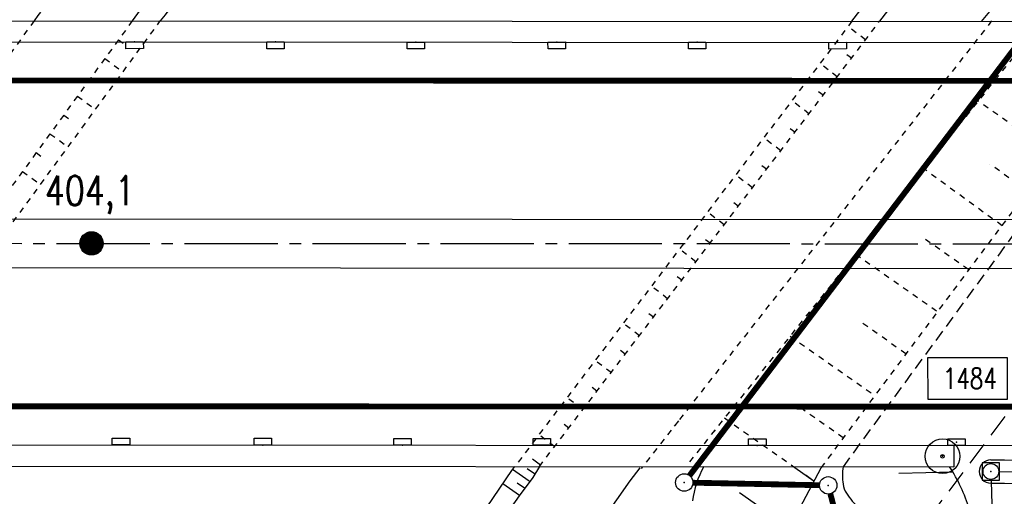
# Model space of a CAD drawing. Extents: x 0 to 1135, y 0 to 420.
# Tile 35 of 79: x 516 to 600, y 199 to 239. Entities that reach past the tile are written whole.
import ezdxf
from ezdxf.enums import TextEntityAlignment as Align

# ---------------------------------------------------------------- set-up
doc = ezdxf.new("R2010")
doc.units = 0
doc.header["$LTSCALE"] = 2
doc.header["$MEASUREMENT"] = 0
for name, pattern in [('ACAD_ISO03W100', [0.5, 0.25, -0.25]), ('ACHSE', [5.5, 4, -0.5, 0.5, -0.5]), ('AUSGEZOGEN', [0]), ('GESTRICH-X2', [1.5, 1, -0.5]), ('GESTRICHELT', [0.75, 0.5, -0.25])]:
    doc.linetypes.add(name, pattern=pattern)
doc.layers.get('0').update_dxf_attribs({"color": 8, "linetype": 'AUSGEZOGEN'})
for name, color, linetype in [('ACHSETOP', 250, 'ACHSE'), ('Andere_Planungen', 15, 'CONTINUOUS'), ('BAUWOTOP', 250, 'AUSGEZOGEN'), ('BAUWUTOP', 250, 'GESTRICHELT'), ('Bestand', 8, 'CONTINUOUS'), ('BOESCHG', 8, 'AUSGEZOGEN'), ('DURCHL', 200, 'GESTRICH-X2'), ('FBRTOP', 8, 'AUSGEZOGEN'), ('GRENZL-BAB', 7, 'AUSGEZOGEN'), ('GRENZP-BAB', 7, 'AUSGEZOGEN'), ('HEKT_B', 250, 'CONTINUOUS'), ('KANAL', 200, 'GESTRICH-X2'), ('MULDE', 8, 'AUSGEZOGEN'), ('PP', 8, 'AUSGEZOGEN'), ('SCHSYMBOL', 200, 'AUSGEZOGEN'), ('SIGNATUR', 8, 'AUSGEZOGEN'), ('WEG', 8, 'GESTRICH-X2')]:
    doc.layers.add(name, color=color, linetype=linetype)
doc.styles.add('ROMANS', font='romans.shx', dxfattribs={"width": 0.8})

# ---------------------------------------------------------------- blocks, each defined once
blk = doc.blocks.new('30S')
at = {"color": 0}
for p, q in [((-0.751, -0.583), (-0.751, 0)), ((-0.751, 0), (0.751, 0)), ((0.751, 0), (0.751, -0.583)), ((0.751, -0.583), (-0.751, -0.583))]:
    blk.add_line(p, q, dxfattribs=at)
blk.add_point((0, 0), dxfattribs=at)
blk = doc.blocks.new('*X17')
at = {"color": 0}
for p, q in [((212.234, 257.394), (213.242, 258.402)), ((212.236, 257.466), (213.169, 258.4)), ((212.237, 257.326), (213.31, 258.399)), ((212.244, 257.262), (213.373, 258.392)), ((212.244, 257.545), (213.09, 258.391)), ((212.254, 257.202), (213.434, 258.381)), ((212.261, 257.633), (213.003, 258.375)), ((212.268, 257.145), (213.491, 258.368)), ((212.284, 257.09), (213.545, 258.351)), ((212.29, 257.732), (212.903, 258.346)), ((212.303, 257.038), (213.597, 258.333)), ((212.324, 256.988), (213.647, 258.312)), ((212.343, 257.856), (212.779, 258.293)), ((212.347, 256.941), (213.694, 258.288)), ((212.372, 256.895), (213.74, 258.263)), ((212.399, 256.852), (213.783, 258.236)), ((212.428, 256.81), (213.825, 258.207)), ((212.459, 256.77), (213.865, 258.176)), ((212.492, 256.732), (213.903, 258.143)), ((212.526, 256.696), (213.939, 258.109)), ((212.563, 256.662), (213.974, 258.073)), ((212.601, 256.629), (214.006, 258.035)), ((212.64, 256.598), (214.037, 257.995)), ((212.682, 256.569), (214.066, 257.953)), ((212.726, 256.542), (214.093, 257.91)), ((212.771, 256.517), (214.119, 257.864)), ((212.819, 256.493), (214.142, 257.817)), ((212.868, 256.472), (214.163, 257.767)), ((212.92, 256.454), (214.182, 257.715)), ((212.975, 256.437), (214.198, 257.661)), ((213.032, 256.424), (214.211, 257.603)), ((213.092, 256.414), (214.222, 257.543)), ((213.156, 256.407), (214.229, 257.479)), ((213.224, 256.404), (214.232, 257.412)), ((213.296, 256.406), (214.23, 257.339)), ((213.375, 256.414), (214.222, 257.26)), ((213.463, 256.43), (214.205, 257.173)), ((213.563, 256.46), (214.176, 257.073)), ((213.686, 256.512), (214.123, 256.949))]:
    blk.add_line(p, q, dxfattribs=at)
blk = doc.blocks.new('SRMAST2')
at = {"color": 0}
blk.add_circle((0, 0), 0.999, dxfattribs=at)
blk.add_point((0, 0), dxfattribs=at)
blk.add_blockref('*X17', (-213.233, -257.403))
blk = doc.blocks.new('PKT')
at = {"color": 0}
blk.add_circle((0, 0), 0.15, dxfattribs=at)
blk.add_point((0, 0), dxfattribs=at)
blk = doc.blocks.new('PP')
at = {"color": 0}
blk.add_circle((0, -0.006), 1.493, dxfattribs=at)
blk.add_point((0, 0), dxfattribs=at)
blk = doc.blocks.new('GST')
at = {"color": 0}
blk.add_circle((0, 0), 0.75, dxfattribs=at)
blk.add_point((0, 0), dxfattribs=at)
blk = doc.blocks.new('20')
blk.add_lwpolyline([(-0.754, -0.751), (0.754, -0.751), (0.754, 0.75), (-0.754, 0.75)], close=True)
blk.add_circle((0, 0), 0.676)
blk.add_point((0, 0))
blk = doc.blocks.new('30')
at = {"color": 0}
for p, q in [((-0.75, -0.29), (-0.75, 0.293)), ((-0.75, 0.293), (0.753, 0.293)), ((0.753, 0.293), (0.753, -0.29)), ((0.753, -0.29), (-0.75, -0.29))]:
    blk.add_line(p, q, dxfattribs=at)
blk.add_point((0, 0), dxfattribs=at)

msp = doc.modelspace()

# ---------------------------------------------------------------- linework, layer by layer
at = {"layer": 'ACHSETOP'}
msp.add_lwpolyline([(25, 220.371), (47.007, 220.371), (97.007, 220.371), (147.007, 220.371), (172.006, 220.371), (197.006, 220.371), (222.006, 220.371), (247.006, 220.371), (250.479, 220.371), (272.005, 220.37), (297.005, 220.366), (322.006, 220.36), (347.006, 220.351), (350.474, 220.35), (372.005, 220.341), (397.005, 220.33), (422.005, 220.32), (447.005, 220.309), (497.004, 220.287), (622.005, 220.234), (797.005, 220.158), (922.005, 220.105), (950, 220.093)], dxfattribs=at)
at = {"layer": 'Andere_Planungen', "linetype": 'Continuous'}
for p, q in [((581.034, 194.057), (584.706, 200.996)), ((583.397, 200.352), (584.102, 199.856))]:
    msp.add_line(p, q, dxfattribs=at)
msp.add_arc((581.592, 197.18), 8, 150.75065, 173.12027, dxfattribs=at)
at = {"layer": 'BAUWOTOP'}
for p, q in [((490.006, 239.408), (624.037, 239.338)), ((490.005, 237.598), (624.036, 237.528)), ((481.473, 222.398), (608.005, 222.327)), ((604.807, 218.089), (478.386, 218.198)), ((461.466, 202.985), (596.099, 202.907)), ((596.099, 202.907), (596.098, 201.082)), ((461.465, 201.16), (596.098, 201.082))]:
    msp.add_line(p, q, dxfattribs=at)
at = {"layer": 'BAUWUTOP'}
msp.add_line((614.662, 239.343), (586.577, 201.079), dxfattribs=at)
at = {"layer": 'Bestand', "linetype": 'ACAD_ISO03W100'}
for p, q in [((599.347, 239.388), (572.076, 204.561)), ((603.689, 239.386), (575.506, 204.153)), ((584.706, 200.996), (613.352, 239.343)), ((588.511, 237.766), (587.009, 238.915)), ((524.324, 237.773), (525.108, 237.202)), ((523.146, 236.157), (524.712, 235.017)), ((587.297, 236.177), (586.549, 236.749)), ((586.082, 234.588), (584.594, 235.726)), ((521.969, 234.54), (522.75, 233.972)), ((584.868, 232.999), (584.127, 233.565)), ((520.791, 232.924), (522.349, 231.789)), ((583.653, 231.411), (582.18, 232.537)), ((604.791, 227.883), (598.183, 232.503)), ((519.614, 231.307), (520.391, 230.741)), ((582.438, 229.822), (581.705, 230.382)), ((518.436, 229.691), (519.987, 228.561)), ((581.224, 228.233), (579.765, 229.347)), ((517.258, 228.074), (518.032, 227.511)), ((580.009, 226.644), (579.284, 227.198)), ((602.448, 224.747), (599.189, 227.095)), ((516.081, 226.457), (517.624, 225.333)), ((578.794, 225.055), (577.351, 226.158)), ((600.244, 221.796), (593.522, 226.676)), ((577.58, 223.466), (576.862, 224.015)), ((576.365, 221.877), (574.936, 222.969)), ((575.151, 220.288), (574.44, 220.831)), ((593.667, 220.636), (597.372, 218.031)), ((573.936, 218.699), (572.522, 219.78)), ((587.665, 219.354), (594.686, 214.419)), ((572.721, 217.11), (572.018, 217.648)), ((571.507, 215.521), (570.107, 216.591)), ((570.292, 213.932), (569.596, 214.464)), ((569.077, 212.343), (567.692, 213.402)), ((588.294, 213.411), (592, 210.806)), ((582.033, 212.313), (589.314, 207.194)), ((567.863, 210.754), (567.174, 211.281)), ((566.648, 209.166), (565.278, 210.213)), ((565.434, 207.577), (564.752, 208.098)), ((564.219, 205.988), (562.863, 207.024)), ((582.922, 206.187), (586.628, 203.581)), ((563.004, 204.399), (562.33, 204.914)), ((572.431, 205.015), (569.23, 200.928)), ((576.195, 205.015), (573.09, 201.133)), ((576.4, 205.271), (582.431, 201.031)), ((561.79, 202.81), (560.449, 203.835))]:
    msp.add_line(p, q, dxfattribs=at)
at = {"layer": 'Bestand'}
msp.add_line((560.575, 201.221), (559.908, 201.731), dxfattribs=at)
at = {"layer": 'Bestand', "linetype": 'Continuous'}
for p, q in [((555.996, 197.623), (558.118, 200.751)), ((558.118, 200.751), (558.377, 201.098)), ((559.623, 199.854), (558.191, 200.849)), ((560.056, 200.466), (559.433, 200.899)), ((560.487, 201.107), (559.913, 200.148)), ((568.274, 199.875), (569.141, 200.997)), ((582.431, 201.031), (584.102, 199.856)), ((559.201, 199.234), (558.577, 199.668)), ((559.913, 200.148), (558.751, 198.59)), ((559.139, 186.755), (568.274, 199.875)), ((558.778, 198.614), (557.345, 199.611)), ((577.674, 198.875), (581.981, 195.847)), ((558.751, 198.59), (557.574, 196.913))]:
    msp.add_line(p, q, dxfattribs=at)
at = {"layer": 'Bestand', "linetype": 'ACAD_ISO03W100', "flags": 128}
msp.add_lwpolyline([(517.076, 239.394), (489.162, 201.146)], dxfattribs=at)
at = {"layer": 'Bestand', "linetype": 'ACAD_ISO03W100'}
for points in [[(525.502, 239.389), (513.112, 222.381), (497.347, 201.004)], [(499.915, 201.139), (527.911, 239.388)], [(587.344, 239.357), (558.377, 201.098)], [(560.487, 201.107), (589.725, 239.356)]]:
    msp.add_lwpolyline(points, dxfattribs=at)
at = {"layer": 'BOESCHG'}
for p, q in [((587.344, 239.357), (591.937, 245.424)), ((593.686, 244.537), (589.725, 239.356)), ((596.022, 200.623), (591.374, 200.507))]:
    msp.add_line(p, q, dxfattribs=at)
for points in [[(240.26, 195.624, 0.000002), (211.79, 195.527, 0.000005), (200.503, 195.488, 0.000082)], [(579.078, 317.799), (573.027, 310.212), (566.228, 301.686, 0.052841), (566.208, 301.655, 0.000238), (562.592, 294.384, 0.00001), (560.114, 289.396, -0.00001), (557.717, 284.571, -0.000771), (553.914, 276.944, -0.035345), (553.819, 276.784, -0.011477), (553.715, 276.641, -0.000093), (540.482, 259.29, -0.000013), (536.217, 253.7, 0.000009), (530.384, 246.056, 0.004926), (529.151, 244.407, 0.001635), (525.502, 239.389)], [(586.577, 201.079, 0.062637), (586.581, 199.591, 0.112484), (586.87, 198.807, 0.064688), (587.956, 197.531, 0.0124), (588.467, 197.09, 0.121145)], [(597.453, 190.084), (597.566, 192.274), (597.714, 195.132, 0.087885), (597.427, 197.445, 0.067852), (595.739, 201.082)]]:
    msp.add_lwpolyline(points, format="xyb", dxfattribs=at)
at = {"layer": 'BOESCHG', "flags": 128}
msp.add_lwpolyline([(581.97, 315.249, 0.00015), (577.825, 310.132, 0.000303), (575.776, 307.597, 0.00001), (571.23, 301.966, -0.000023), (569.353, 299.642, -0.007922), (565.983, 295.602, 0.020533), (564.723, 294.01, 0.054224), (563.854, 292.494, -0.013485), (560.874, 286.151, -0.002713), (555.809, 276.217, -0.041502), (555.421, 275.599, -0.001669), (555.195, 275.299, -0.000021), (537.433, 251.916, -0.000066), (534.441, 247.978, -0.00003), (527.911, 239.388)], format="xyb", dxfattribs=at)
at = {"layer": 'DURCHL'}
msp.add_line((592.077, 194.204), (631.35, 246.329), dxfattribs=at)
at = {"layer": 'FBRTOP', "const_width": 0.5}
for points in [[(159.506, 218.371, 0.000005), (172.006, 218.371, 0.000002), (185.995, 218.371, 0.000002), (197.006, 218.371, 0.000005), (209.506, 218.371, -0.000006), (222.006, 218.371, -0.000002), (236.976, 218.371, -0.000002), (247.006, 218.371)], [(250.479, 222.371, -0.000002), (263.664, 222.37, -0.000002), (272.005, 222.37, -0.000033)], [(159.506, 222.371, 0.000005), (172.006, 222.371, 0.000002), (185.995, 222.371, 0.000002), (197.006, 222.371, 0.000005), (209.506, 222.371, -0.000006), (222.006, 222.371, -0.000002), (236.976, 222.371, -0.000003), (247.006, 222.371)], [(277.692, 222.37, -0.00001), (297.005, 222.366, -0.000009), (311.07, 222.363, -0.000011), (322.006, 222.36, -0.00004), (334.506, 222.355, 0.000056), (347.007, 222.351, 0.000011), (348.74, 222.351, -0.000027), (350.474, 222.35, -0.00003), (355.78, 222.348, -0.00001), (372.005, 222.341, -0.000005), (384.506, 222.336, 0.000013), (397.006, 222.33, 0.000004), (409.506, 222.325, -0.000007), (422.006, 222.32, -0.000002), (434.506, 222.314, 0.000003), (447.005, 222.309), (481.396, 222.294, 0)], [(277.691, 218.37, -0.00001), (297.005, 218.366, -0.000009), (311.07, 218.363, -0.000011), (322.005, 218.36, -0.00004), (334.505, 218.355, 0.000056), (347.005, 218.351, 0.000011), (348.739, 218.351, -0.000027), (350.473, 218.35, -0.00003), (355.779, 218.348, -0.00001), (372.004, 218.341, -0.000005), (384.504, 218.336, 0.000013), (397.004, 218.33, 0.000004), (409.504, 218.325, -0.000007), (422.005, 218.32, -0.000002), (434.504, 218.314, 0.000003), (447.004, 218.309), (478.458, 218.295, 0)], [(250.479, 218.371, -0.000002), (263.664, 218.37, -0.000003), (272.005, 218.37, -0.000033)]]:
    msp.add_lwpolyline(points, format="xyb", dxfattribs=at)
for points in [[(25, 234.371), (47.007, 234.371), (97.007, 234.371), (147.007, 234.371), (172.006, 234.371), (197.006, 234.371), (222.006, 234.371), (247.006, 234.371), (250.48, 234.371), (272.006, 234.37), (297.007, 234.366), (322.009, 234.36), (347.011, 234.351), (350.477, 234.35), (372.01, 234.341), (397.011, 234.33), (422.011, 234.32), (447.011, 234.309), (497.01, 234.287), (622.011, 234.234)], [(25, 206.371), (47.007, 206.371), (97.007, 206.371), (147.007, 206.371), (172.005, 206.371), (197.006, 206.371), (222.006, 206.371), (247.006, 206.371), (250.479, 206.371), (272.005, 206.37), (297.003, 206.366), (322.002, 206.36), (347.001, 206.351), (350.471, 206.35), (371.999, 206.341), (396.998, 206.33), (421.999, 206.32), (446.999, 206.309), (496.998, 206.287), (621.999, 206.234)]]:
    msp.add_lwpolyline(points, dxfattribs=at)
at = {"layer": 'FBRTOP'}
msp.add_lwpolyline([(596.099, 202.907), (621.997, 202.984)], dxfattribs=at)
at = {"layer": 'GRENZL-BAB', "const_width": 0.5}
for points in [[(573.387, 200.321), (603.558, 239.971)], [(584.556, 199.494), (573.683, 199.71)], [(590.924, 177.683), (585.493, 198.753)]]:
    msp.add_lwpolyline(points, dxfattribs=at)
at = {"layer": 'KANAL'}
for p, q in [((600.045, 200.66), (654.638, 200.376)), ((599.651, 191.849), (599.323, 199.914))]:
    msp.add_line(p, q, dxfattribs=at)
at = {"layer": 'MULDE'}
for points in [[(599.288, 201.673, 0.001048), (636.574, 201.4, 0.002076), (655.4, 201.38, 0.000142), (705.891, 201.551, -0.001362), (711.146, 201.556, -0.000859), (741.813, 201.448, 0.001049), (766.92, 201.37, 0.000077), (804.612, 201.337, 0.000157), (823.173, 201.329, 0.000059), (823.988, 201.329, 0.000001), (879.155, 201.337, 0.001329), (920.167, 201.452, -0.005931), (929.359, 201.394, -0.11943), (930.431, 201.113, 0.029059), (930.762, 200.959, 0.020289)], [(599.277, 199.673, 0.001048), (636.569, 199.4, 0.002076), (655.398, 199.38, 0.000142), (705.891, 199.551, -0.001362), (711.146, 199.556, -0.000859), (741.812, 199.448, 0.001049), (766.916, 199.37, 0.000077), (804.609, 199.337, 0.000157), (823.171, 199.329, 0.000058), (823.991, 199.329, 0.000001), (879.155, 199.337, 0.001327), (919.93, 199.452, -0.005912), (929.085, 199.393, -0.119126), (930.151, 199.115, 0.101923), (931.382, 198.749, 0.020846), (933.688, 198.646, 0.007853), (939.812, 198.725, 0.000725), (944.574, 198.868, 0.001914), (946.379, 198.932, 0.009422), (950, 199.142, -0.015551)]]:
    msp.add_lwpolyline(points, format="xyb", dxfattribs=at)
msp.add_arc((599.283, 200.673), 1, 89.74998, 269.65293, dxfattribs=at)
at = {"layer": 'PP', "flags": 128}
msp.add_lwpolyline([(593.88, 206.864), (593.877, 210.464), (600.691, 210.469), (600.694, 206.869)], close=True, dxfattribs=at)
at = {"layer": 'WEG', "flags": 128}
msp.add_lwpolyline([(577.958, 318.617, 0.003685), (568.712, 307.456, 0.008584), (564.862, 302.569, 0.000463), (551.102, 284.439, -0.002002), (547.907, 280.256, -0.000577), (540.728, 270.957, 0.000776), (535.398, 264.047, 0.001349), (534.91, 263.409, 0.000064), (524.627, 249.881, 0.006457), (522.335, 246.784, 0.002743), (517.076, 239.394)], format="xyb", dxfattribs=at)
msp.add_lwpolyline([(598.489, 239.351), (629.462, 277.234), (654.08, 306.631)], dxfattribs=at)

# ---------------------------------------------------------------- block references
at = {"layer": 'GRENZP-BAB'}
for p in [(572.933, 199.725), (585.306, 199.48)]:
    msp.add_blockref('GST', p, dxfattribs=at)
at = {"layer": 'HEKT_B', "rotation": 61.59653548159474}
msp.add_blockref('SRMAST2', (522.005, 220.277), dxfattribs=at)
at = {"layer": 'PP', "rotation": 61.59653548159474}
for name in ['PP', 'PKT']:
    msp.add_blockref(name, (595.126, 201.983), dxfattribs=at)
at = {"layer": 'SCHSYMBOL'}
for name, p, rotation in [('30S', (525.705, 237.595), 0.4757659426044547), ('30S', (537.806, 237.59), 0.007478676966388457), ('30S', (549.874, 237.573), 0.02165358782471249), ('30S', (561.976, 237.577), 0.4210325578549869), ('30S', (561.976, 237.577), 0.4210325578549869), ('30S', (574.047, 237.566), 0.2101148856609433), ('30S', (586.115, 237.555), 0.6819174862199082), ('30S', (524.537, 202.965), 180.0275455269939), ('30S', (536.73, 202.949), 179.9208430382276), ('30S', (548.73, 202.931), 179.9170168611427), ('30S', (560.7, 202.928), 179.985799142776), ('30S', (579.21, 202.91), 179.9434119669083), ('30', (596.324, 203.198), 359.9754354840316), ('20', (599.282, 200.673), 359.9754354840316)]:
    msp.add_blockref(name, p, dxfattribs=dict(at, rotation=rotation))
at = {"layer": 'SIGNATUR'}
for p, rotation in [((524.537, 202.965), 180.0275455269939), ((536.73, 202.949), 179.9208430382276), ((548.73, 202.931), 179.9170168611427), ((560.7, 202.928), 179.985799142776), ((579.21, 202.91), 179.9434119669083)]:
    msp.add_blockref('30S', p, dxfattribs=dict(at, rotation=rotation))

# ---------------------------------------------------------------- texts
at = {"layer": 'HEKT_B', "style": 'ROMANS', "width": 0.8}
msp.add_text('404,1', height=2.5, rotation=359.97544, dxfattribs=at).set_placement((518.003, 223.569))
at = {"layer": 'PP', "style": 'ROMANS', "width": 0.75}
msp.add_text('1484', height=1.8, rotation=0.04273, dxfattribs=at).set_placement((599.793, 207.768), align=Align.RIGHT)

doc.saveas('drawing.dxf')
